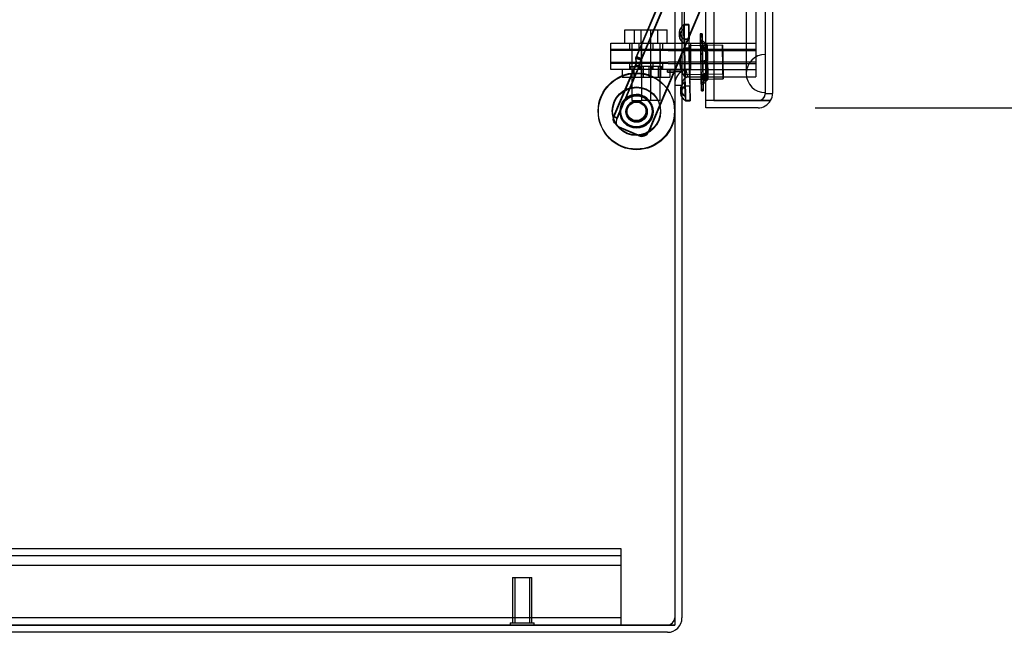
# Model space of a CAD drawing. Header units: inches. Extents: x 1 to 359, y -2 to 239.
# Tile 25 of 68: x 27 to 40, y 81 to 89. Entities that reach past the tile are written whole.
import ezdxf
from ezdxf.enums import TextEntityAlignment as Align
from ezdxf.lldxf.tags import DXFTag

# ---------------------------------------------------------------- set-up
doc = ezdxf.new("R2010")
doc.units = ezdxf.units.IN
doc.header["$MEASUREMENT"] = 0
for name, color, linetype in [('COM42890-3', 7, 'Continuous'), ('COM70098', 7, 'Continuous'), ('COM70220', 7, 'Continuous'), ('COM70739-9', 7, 'Continuous'), ('COM70839-3', 7, 'Continuous'), ('COM71195-6', 7, 'Continuous'), ('COM71299-6', 7, 'Continuous'), ('COM71300-6', 7, 'Continuous'), ('COM71301-6', 7, 'Continuous'), ('Default', 7, 'Continuous'), ('GSK87756', 7, 'Continuous'), ('NTS18147', 7, 'Continuous'), ('NTS86070', 7, 'Continuous'), ('ROL87452', 7, 'Continuous'), ('RVT17786', 7, 'Continuous'), ('SCC180005', 7, 'Continuous'), ('STD26258', 7, 'Continuous'), ('WAF25376', 7, 'Continuous'), ('WAM30038', 7, 'Continuous')]:
    doc.layers.add(name, color=color, linetype=linetype)
doc.styles.add('SEACAD_Times_New_Roman', font='times.ttf')
tags = doc.linetypes.add('HIDDEN2', pattern=[0.1875, 0.125, -0.0625]).pattern_tags.tags
tags[6:7] = [DXFTag(74, 4), DXFTag(75, 0), DXFTag(340, '0'), DXFTag(46, 0.0), DXFTag(50, 0.0), DXFTag(44, 0.0), DXFTag(45, 0.0)]
tags[4:5] = [DXFTag(74, 4), DXFTag(75, 0), DXFTag(340, '0'), DXFTag(46, 0.0), DXFTag(50, 0.0), DXFTag(44, 0.0), DXFTag(45, 0.0)]
doc.dimstyles.new('HAMMOND_(STH_-_300x200)', dxfattribs={"dimtxt": 1.5, "dimasz": 1.875, "dimexe": 0.75, "dimexo": 0.75, "dimgap": 0.375, "dimtad": 0, "dimtih": 1, "dimtoh": 1, "dimzin": 0, "dimdsep": 46, "dimtxsty": 'SEACAD_Times_New_Roman', "dimblk1": '_SE_FILLED', "dimblk2": '_SE_FILLED', "dimsah": 1, "dimcen": 0.75, "dimadec": 0, "dimazin": 0, "dimtfac": 0.8, "dimtofl": 0, "dimtmove": 0, "dimatfit": 3, "dimfxl": 1, "dimtolj": 1, "dimtzin": 0, "dimarcsym": 0})

# ---------------------------------------------------------------- blocks, each defined once
blk = doc.blocks.new('SE1')
at = {"layer": 'COM42890-3', "color": 7, "linetype": 'HIDDEN2'}
for p, q in [((35.013, 82.338), (12.638, 82.338)), ((35.013, 82.2), (35.013, 82.338)), ((35.013, 82.243), (12.638, 82.243)), ((35.013, 81.476), (35.013, 82.2)), ((35.013, 82.117), (12.638, 82.117)), ((35.013, 81.433), (12.638, 81.433)), ((35.013, 81.338), (35.013, 81.476))]:
    blk.add_line(p, q, dxfattribs=at)
at = {"layer": 'COM70098', "color": 7, "linetype": 'HIDDEN2'}
for p, q in [((34.876, 88.868), (34.876, 88.963)), ((34.876, 88.963), (35.626, 88.963)), ((35.119, 88.963), (35.119, 88.868)), ((35.244, 88.963), (35.244, 88.868)), ((35.432, 88.868), (35.432, 88.963)), ((35.557, 88.868), (35.557, 88.963)), ((35.626, 88.963), (36.775, 88.963)), ((35.918, 88.963), (35.918, 88.868)), ((35.626, 88.868), (34.876, 88.868)), ((35.626, 88.868), (36.775, 88.868)), ((34.876, 88.618), (34.876, 88.713)), ((34.876, 88.713), (35.626, 88.713)), ((35.119, 88.713), (35.119, 88.618)), ((35.244, 88.713), (35.244, 88.618)), ((35.432, 88.618), (35.432, 88.713)), ((35.557, 88.618), (35.557, 88.713)), ((36.775, 88.713), (35.626, 88.713)), ((35.918, 88.713), (35.918, 88.618)), ((35.626, 88.618), (34.876, 88.618)), ((35.903, 88.618), (35.626, 88.618))]:
    blk.add_line(p, q, dxfattribs=at)
at = {"layer": 'COM70220', "color": 7, "linetype": 'HIDDEN2'}
for p, q in [((36.65, 149.876), (36.65, 88.816)), ((36.896, 149.876), (36.896, 88.816)), ((36.898, 149.876), (36.898, 88.816)), ((36.899, 149.876), (36.899, 88.816)), ((36.65, 88.816), (36.65, 88.566)), ((36.896, 88.816), (36.896, 88.566)), ((36.898, 88.815), (36.896, 88.566)), ((36.898, 88.816), (36.898, 88.317)), ((36.899, 88.815), (36.898, 88.815)), ((36.899, 88.816), (36.899, 88.317)), ((36.896, 88.566), (36.898, 88.317)), ((36.898, 88.317), (36.899, 88.317))]:
    blk.add_line(p, q, dxfattribs=at)
blk.add_arc((36.9, 88.566), 0.25, 90, 270, dxfattribs=at)
at = {"layer": 'COM70739-9', "color": 7, "linetype": 'HIDDEN2'}
blk.add_line((35.838, 149.583), (35.838, 88.963), dxfattribs=at)
at = {"layer": 'COM70839-3', "color": 7, "linetype": 'HIDDEN2'}
for p, q in [((35.978, 90.603), (35.201, 88.774)), ((35.981, 90.596), (35.204, 88.767)), ((36.044, 90.575), (35.267, 88.746)), ((36.047, 90.568), (35.271, 88.739)), ((36.466, 90.396), (35.369, 87.811)), ((36.47, 90.388), (35.717, 88.615)), ((35.274, 88.761), (35.207, 88.789)), ((35.277, 88.753), (35.211, 88.781)), ((35.198, 88.684), (34.91, 88.006)), ((35.201, 88.676), (34.914, 87.998)), ((35.248, 88.657), (34.96, 87.978)), ((35.244, 88.664), (35.032, 88.164)), ((35.244, 88.664), (35.198, 88.684)), ((35.201, 88.774), (35.267, 88.746)), ((35.248, 88.657), (35.201, 88.676)), ((35.204, 88.767), (35.271, 88.739)), ((35.704, 88.585), (35.373, 87.803)), ((35.026, 88.15), (34.956, 87.986)), ((34.956, 87.986), (34.91, 88.006)), ((34.96, 87.978), (34.914, 87.998)), ((35.238, 87.758), (34.991, 87.863)), ((35.241, 87.75), (34.995, 87.855))]:
    blk.add_line(p, q, dxfattribs=at)
at = {"layer": 'COM70839-3', "color": 7, "linetype": 'Continuous'}
blk.add_line((35.717, 88.615), (35.704, 88.585), dxfattribs=at)
at = {"layer": 'COM70839-3', "color": 7, "linetype": 'HIDDEN2'}
blk.add_circle((35.213, 88.067), 0.129, dxfattribs=at)
for centre, radius, start, end in [((35.21, 88.075), 0.129, 14.0822, 229.7266), ((35.062, 87.931), 0.119, 152.2751, 195.3228), ((35.065, 87.923), 0.119, 152.2817, 195.3294), ((35.03, 87.955), 0.1, 213.5987, 247), ((35.034, 87.947), 0.1, 213.6052, 247.0066), ((35.277, 87.85), 0.1, 247, 337), ((35.28, 87.842), 0.1, 247.0066, 337.0066)]:
    blk.add_arc(centre, radius, start, end, dxfattribs=at)
for points, knots in [([(35.201, 88.774), (35.201, 88.774), (35.2, 88.773), (35.2, 88.77), (35.2, 88.767), (35.2, 88.762), (35.2, 88.756), (35.202, 88.747), (35.203, 88.735), (35.205, 88.722), (35.204, 88.71), (35.203, 88.7), (35.201, 88.692), (35.199, 88.687), (35.198, 88.684)], [0, 0, 0, 0, 0.040175, 0.080102, 0.158226, 0.23381, 0.30692, 0.445198, 0.573002, 0.690655, 0.799398, 0.868041, 0.934412, 1, 1, 1, 1]), ([(35.204, 88.767), (35.204, 88.766), (35.204, 88.765), (35.203, 88.763), (35.203, 88.759), (35.203, 88.755), (35.204, 88.748), (35.205, 88.739), (35.207, 88.727), (35.208, 88.714), (35.208, 88.703), (35.206, 88.693), (35.204, 88.684), (35.202, 88.679), (35.201, 88.676)], [0, 0, 0, 0, 0.040175, 0.080102, 0.158226, 0.23381, 0.30692, 0.445198, 0.573002, 0.690655, 0.799398, 0.868041, 0.934412, 1, 1, 1, 1]), ([(35.267, 88.746), (35.267, 88.746), (35.267, 88.745), (35.267, 88.745), (35.267, 88.745), (35.267, 88.745), (35.267, 88.745), (35.266, 88.744), (35.266, 88.743), (35.266, 88.742), (35.265, 88.74), (35.264, 88.737), (35.264, 88.734), (35.262, 88.725), (35.26, 88.718), (35.256, 88.696), (35.251, 88.68), (35.244, 88.664)], [0, 0, 0, 0, 0.015625, 0.015625, 0.023438, 0.023438, 0.03125, 0.03125, 0.0625, 0.0625, 0.125, 0.125, 0.25, 0.25, 0.5, 0.5, 1, 1, 1, 1]), ([(35.271, 88.739), (35.271, 88.738), (35.27, 88.738), (35.27, 88.737), (35.27, 88.737), (35.27, 88.737), (35.27, 88.737), (35.27, 88.736), (35.27, 88.736), (35.269, 88.734), (35.269, 88.733), (35.268, 88.729), (35.267, 88.726), (35.265, 88.717), (35.264, 88.71), (35.259, 88.688), (35.254, 88.672), (35.248, 88.657)], [0, 0, 0, 0, 0.015625, 0.015625, 0.023438, 0.023438, 0.03125, 0.03125, 0.0625, 0.0625, 0.125, 0.125, 0.25, 0.25, 0.5, 0.5, 1, 1, 1, 1]), ([(34.95, 87.892), (34.95, 87.892), (34.949, 87.893), (34.948, 87.894), (34.948, 87.894), (34.947, 87.895), (34.947, 87.895), (34.946, 87.896), (34.945, 87.897), (34.941, 87.901), (34.939, 87.903), (34.932, 87.91), (34.929, 87.915), (34.918, 87.929), (34.914, 87.938), (34.908, 87.957), (34.907, 87.965), (34.908, 87.978), (34.909, 87.983), (34.91, 87.987), (34.91, 87.988), (34.911, 87.99), (34.911, 87.99), (34.911, 87.991), (34.911, 87.992), (34.912, 87.994), (34.913, 87.995), (34.914, 87.998)], [0, 0, 0, 0, 0.015625, 0.015625, 0.023438, 0.023438, 0.03125, 0.03125, 0.0625, 0.0625, 0.125, 0.125, 0.25, 0.25, 0.5, 0.5, 0.75, 0.75, 0.875, 0.875, 0.90625, 0.90625, 0.921875, 0.921875, 0.9375, 0.9375, 1, 1, 1, 1])]:
    blk.add_open_spline(points, degree=3, knots=knots, dxfattribs=at)
at = {"layer": 'COM71195-6', "color": 7, "linetype": 'Continuous'}
for p, q in [((36.225, 150.553), (36.225, 88.211)), ((36.995, 150.458), (36.995, 88.306)), ((36.12, 88.211), (36.12, 88.46)), ((36.12, 88.116), (36.12, 88.211)), ((36.805, 88.211), (36.12, 88.211)), ((36.225, 88.211), (36.12, 88.211)), ((36.225, 88.211), (36.805, 88.211)), ((36.805, 88.211), (36.97, 88.211)), ((36.97, 88.211), (36.805, 88.211)), ((36.805, 88.116), (36.12, 88.116))]:
    blk.add_line(p, q, dxfattribs=at)
at = {"layer": 'COM71195-6', "color": 7, "linetype": 'HIDDEN2'}
for p, q in [((36.9, 150.458), (36.9, 88.306)), ((36.12, 88.46), (36.12, 150.023)), ((36.9, 88.306), (36.995, 88.306))]:
    blk.add_line(p, q, dxfattribs=at)
blk.add_arc((36.805, 88.306), 0.095, 270, 0, dxfattribs=at)
at = {"layer": 'COM71195-6', "color": 7, "linetype": 'Continuous'}
for start, end in [(330, 0), (270, 330)]:
    blk.add_arc((36.805, 88.306), 0.19, start, end, dxfattribs=at)
at = {"layer": 'COM71195-6', "color": 7, "linetype": 'HIDDEN2'}
blk.add_ellipse((36.805, 88.306), major_axis=(-0.095, 0), ratio=0.999171, start_param=1.570796, end_param=3.141593, dxfattribs=at)
at = {"layer": 'COM71195-6', "color": 7, "linetype": 'Continuous'}
blk.add_ellipse((36.805, 88.306), major_axis=(-0.19, 0), ratio=0.999171, start_param=2.617994, end_param=3.141593, dxfattribs=at)
at = {"layer": 'COM71299-6', "color": 7, "linetype": 'Continuous'}
for p, q in [((35.713, 88.588), (35.713, 88.585)), ((35.808, 88.588), (35.713, 88.588)), ((35.808, 88.588), (35.808, 81.433)), ((35.903, 88.523), (36.225, 88.523)), ((35.618, 81.243), (11.843, 81.243))]:
    blk.add_line(p, q, dxfattribs=at)
at = {"layer": 'COM71299-6', "color": 7, "linetype": 'HIDDEN2'}
for p, q in [((35.884, 88.521), (35.864, 88.614)), ((35.903, 88.618), (36.775, 88.618)), ((36.225, 88.523), (36.775, 88.523)), ((36.775, 88.615), (36.775, 88.523)), ((35.713, 88.413), (35.808, 88.413)), ((35.618, 81.338), (11.843, 81.338))]:
    blk.add_line(p, q, dxfattribs=at)
for centre, radius, start, end in [((35.903, 88.428), 0.19, 122.6369, 180), ((35.903, 88.428), 0.19, 90, 99.3048), ((35.618, 81.433), 0.095, 270, 0)]:
    blk.add_arc(centre, radius, start, end, dxfattribs=at)
at = {"layer": 'COM71299-6', "color": 7, "linetype": 'Continuous'}
for centre, radius, start, end in [((35.903, 88.428), 0.19, 99.3048, 122.6369), ((35.903, 88.428), 0.095, 90, 180), ((35.618, 81.433), 0.19, 270, 0)]:
    blk.add_arc(centre, radius, start, end, dxfattribs=at)
at = {"layer": 'COM71300-6', "color": 7, "linetype": 'HIDDEN2'}
for p, q in [((35.713, 149.93), (35.713, 88.615)), ((36.775, 149.93), (36.775, 88.615)), ((36.775, 88.615), (36.225, 88.615))]:
    blk.add_line(p, q, dxfattribs=at)
at = {"layer": 'COM71300-6', "color": 7, "linetype": 'Continuous'}
for p, q in [((35.808, 149.93), (35.808, 88.615)), ((35.618, 88.585), (35.618, 88.615)), ((35.618, 88.615), (35.808, 88.615)), ((35.618, 88.585), (35.713, 88.585)), ((35.713, 88.585), (35.713, 81.335)), ((35.903, 88.615), (35.808, 88.615)), ((36.225, 88.615), (35.903, 88.615)), ((11.938, 81.335), (35.713, 81.335))]:
    blk.add_line(p, q, dxfattribs=at)
at = {"layer": 'COM71301-6', "color": 7, "linetype": 'HIDDEN2'}
for p, q in [((35.618, 88.618), (35.618, 88.615)), ((35.618, 88.588), (35.706, 88.588)), ((35.713, 81.338), (35.618, 81.338))]:
    blk.add_line(p, q, dxfattribs=at)
at = {"layer": 'COM71301-6', "color": 7, "linetype": 'Continuous'}
blk.add_line((35.706, 88.588), (35.713, 88.588), dxfattribs=at)
at = {"layer": 'GSK87756', "color": 7, "linetype": 'HIDDEN2'}
for p, q in [((34.876, 88.696), (34.876, 88.884)), ((34.876, 88.884), (35.626, 88.884)), ((35.15, 88.884), (35.15, 88.696)), ((35.275, 88.884), (35.275, 88.696)), ((35.4, 88.696), (35.4, 88.884)), ((35.525, 88.696), (35.525, 88.884)), ((35.626, 88.884), (36.775, 88.884)), ((35.918, 88.884), (35.918, 88.696)), ((35.626, 88.696), (34.876, 88.696)), ((35.626, 88.696), (36.775, 88.696))]:
    blk.add_line(p, q, dxfattribs=at)
at = {"layer": 'NTS18147', "color": 7, "linetype": 'HIDDEN2'}
for p, q in [((35.896, 89.21), (35.833, 89.208)), ((35.896, 89.205), (35.833, 89.204)), ((35.833, 89.204), (35.896, 89.205)), ((35.834, 89.149), (35.833, 89.204)), ((35.834, 89.149), (35.833, 89.204)), ((35.896, 89.205), (35.901, 89.016)), ((35.898, 89.016), (35.896, 89.205)), ((35.772, 89.107), (35.773, 89.053)), ((35.774, 89.109), (35.775, 89.054)), ((35.836, 88.96), (35.834, 89.149)), ((35.834, 89.149), (35.839, 88.96)), ((35.898, 89.016), (35.835, 89.015)), ((35.836, 88.96), (35.835, 89.015)), ((35.838, 89.015), (35.901, 89.016)), ((35.839, 88.96), (35.838, 89.015)), ((36.339, 88.938), (35.901, 88.93)), ((35.837, 88.897), (35.9, 88.898)), ((35.838, 88.897), (35.837, 88.897)), ((35.845, 88.52), (35.838, 88.897)), ((36.34, 88.875), (35.84, 88.865)), ((35.904, 88.898), (35.841, 88.897)), ((35.841, 88.897), (35.848, 88.52)), ((35.841, 88.897), (35.841, 88.897)), ((35.908, 88.523), (35.9, 88.898)), ((35.904, 88.898), (35.911, 88.521)), ((35.846, 88.552), (36.346, 88.562)), ((35.881, 88.52), (35.845, 88.52)), ((35.845, 88.52), (35.845, 88.52)), ((35.851, 88.268), (35.846, 88.456)), ((35.846, 88.456), (35.847, 88.402)), ((35.848, 88.52), (35.911, 88.521)), ((35.848, 88.52), (35.848, 88.52)), ((35.849, 88.456), (35.852, 88.268)), ((35.849, 88.456), (35.85, 88.402)), ((35.913, 88.403), (35.85, 88.402)), ((36.059, 88.493), (36.148, 88.494)), ((36.225, 88.496), (36.348, 88.498)), ((35.787, 88.362), (35.788, 88.307)), ((35.788, 88.36), (35.79, 88.306)), ((35.851, 88.268), (35.852, 88.213)), ((35.852, 88.268), (35.853, 88.213)), ((35.853, 88.213), (35.916, 88.214))]:
    blk.add_line(p, q, dxfattribs=at)
at = {"layer": 'NTS18147', "color": 7, "linetype": 'Continuous'}
for p, q in [((35.908, 88.521), (35.908, 88.523)), ((35.847, 88.402), (35.91, 88.403)), ((35.908, 88.521), (35.881, 88.52)), ((35.91, 88.49), (36.059, 88.493)), ((35.915, 88.214), (35.91, 88.403)), ((35.913, 88.403), (35.916, 88.214)), ((36.148, 88.494), (36.225, 88.496)), ((35.915, 88.214), (35.852, 88.213)), ((35.853, 88.209), (35.916, 88.21))]:
    blk.add_line(p, q, dxfattribs=at)
at = {"layer": 'NTS18147', "color": 7, "linetype": 'HIDDEN2'}
for centre, start, end in [((36.098, 88.713), 144.7648, 217.4968), ((36.097, 88.713), 144.7648, 197.9271), ((36.101, 88.714), 144.7648, 217.4968), ((36.101, 88.714), 144.7648, 217.4968), ((36.097, 88.713), 202.8467, 217.4968)]:
    blk.add_arc(centre, 0.318, start, end, dxfattribs=at)
at = {"layer": 'NTS18147', "color": 7, "linetype": 'Continuous'}
blk.add_arc((36.097, 88.713), 0.318, 197.9271, 202.8467, dxfattribs=at)
at = {"layer": 'NTS18147', "color": 7, "linetype": 'HIDDEN2'}
for centre, major_axis, ratio, start_param, end_param in [((36.09, 89.114), (0.318, 0.007), 0.500004, 2.502372, 3.771791), ((36.092, 89.114), (0.318, 0.006), 0.499988, 2.511394, 3.780813), ((35.843, 88.708), (0.01, -0.5), 0.003907, 3.005123, 3.27808), ((35.906, 88.71), (0.01, -0.5), 0.003907, 3.005123, 3.27808), ((36.091, 89.06), (0.318, 0.007), 0.500004, 2.502372, 3.771791), ((36.093, 89.06), (0.318, 0.006), 0.499988, 2.511394, 3.780813), ((35.843, 88.708), (-0.01, 0.5), 0.003907, 0.910728, 1.183685), ((35.843, 88.708), (-0.01, 0.5), 0.003907, -1.183667, -0.91071), ((35.906, 88.71), (-0.01, 0.5), 0.003907, 0.910728, 1.183685), ((35.906, 88.71), (-0.01, 0.5), 0.003907, -1.183667, -0.91071), ((35.906, 88.71), (0.004, -0.22), 0.003907, 0.000009, 5.726146), ((36.107, 88.367), (0.318, 0.007), 0.500004, 2.502372, 3.771791), ((36.105, 88.367), (0.318, 0.006), 0.499988, 2.762851, 3.780813), ((36.108, 88.313), (0.318, 0.007), 0.500004, 2.502372, 3.771791), ((35.843, 88.708), (0.01, -0.5), 0.003907, -1.183667, -1.147305), ((35.843, 88.708), (0.01, -0.5), 0.003907, 0.910728, 1.183685), ((35.906, 88.71), (0.01, -0.5), 0.003907, 1.115198, 1.183685), ((36.106, 88.313), (0.318, 0.006), 0.499988, 2.771228, 3.494476), ((35.843, 88.708), (-0.01, 0.5), 0.003907, 3.141593, 3.27808)]:
    blk.add_ellipse(centre, major_axis=major_axis, ratio=ratio, start_param=start_param, end_param=end_param, dxfattribs=at)
for centre, major_axis in [((36.343, 88.718), (0.004, -0.22)), ((35.843, 88.708), (0.003, -0.156)), ((36.343, 88.718), (0.003, -0.156))]:
    blk.add_ellipse(centre, major_axis=major_axis, ratio=0.003907, dxfattribs=at)
at = {"layer": 'NTS18147', "color": 7, "linetype": 'Continuous'}
for centre, major_axis, ratio, start_param, end_param in [((35.906, 88.71), (0.004, -0.22), 0.003907, 5.726146, 6.283185), ((36.105, 88.367), (0.318, 0.006), 0.499988, -3.771791, -3.520334), ((36.106, 88.313), (0.318, 0.006), 0.499988, -3.771791, -3.511958), ((35.843, 88.708), (0.01, -0.5), 0.003907, -1.147305, -0.91071), ((35.906, 88.71), (0.01, -0.5), 0.003907, -1.183667, -0.91071), ((35.906, 88.71), (0.01, -0.5), 0.003907, 0.910728, 1.115198), ((36.106, 88.313), (0.318, 0.006), 0.499988, 3.494476, 3.780813), ((35.843, 88.708), (-0.01, 0.5), 0.003907, 3.005123, 3.141593), ((35.906, 88.71), (-0.01, 0.5), 0.003907, 3.005123, 3.27808)]:
    blk.add_ellipse(centre, major_axis=major_axis, ratio=ratio, start_param=start_param, end_param=end_param, dxfattribs=at)
at = {"layer": 'NTS86070', "color": 7, "linetype": 'HIDDEN2'}
for p, q in [((35.139, 88.658), (35.264, 88.658)), ((35.15, 88.658), (35.15, 88.518)), ((35.175, 88.658), (35.175, 88.518)), ((35.537, 88.658), (35.264, 88.658)), ((35.275, 88.658), (35.275, 88.518)), ((35.3, 88.658), (35.3, 88.518)), ((35.376, 88.518), (35.376, 88.658)), ((35.4, 88.658), (35.4, 88.518)), ((35.501, 88.518), (35.501, 88.658)), ((35.525, 88.658), (35.525, 88.518)), ((35.025, 88.618), (35.025, 88.518)), ((35.129, 88.648), (35.129, 88.618)), ((35.15, 88.618), (35.15, 88.518)), ((35.254, 88.648), (35.254, 88.618)), ((35.422, 88.618), (35.422, 88.648)), ((35.525, 88.618), (35.525, 88.518)), ((35.547, 88.618), (35.547, 88.648)), ((35.65, 88.618), (35.65, 88.518)), ((35.025, 88.518), (35.152, 88.518)), ((35.15, 88.518), (35.65, 88.518))]:
    blk.add_line(p, q, dxfattribs=at)
for centre, start, end in [((35.139, 88.648), 90, 180), ((35.264, 88.648), 90, 180), ((35.412, 88.648), 0, 90), ((35.537, 88.648), 0, 90)]:
    blk.add_arc(centre, 0.01, start, end, dxfattribs=at)
at = {"layer": 'ROL87452', "color": 7, "linetype": 'HIDDEN2'}
for centre, radius in [((35.21, 88.075), 0.5), ((35.213, 88.067), 0.5), ((35.21, 88.075), 0.206), ((35.213, 88.067), 0.206)]:
    blk.add_circle(centre, radius, dxfattribs=at)
at = {"layer": 'RVT17786', "color": 7, "linetype": 'HIDDEN2'}
for centre, radius in [((35.213, 88.067), 0.217), ((35.21, 88.075), 0.125), ((35.213, 88.067), 0.125)]:
    blk.add_circle(centre, radius, dxfattribs=at)
for start, end in [(40.932, 200.4189), (209.503, 0), (0, 3.3232)]:
    blk.add_arc((35.21, 88.075), 0.217, start, end, dxfattribs=at)
at = {"layer": 'SCC180005', "color": 7, "linetype": 'HIDDEN2'}
for p, q in [((35.059, 89.137), (35.184, 89.137)), ((35.059, 88.963), (35.059, 89.137)), ((35.184, 89.137), (35.4, 89.137)), ((35.184, 88.963), (35.184, 89.137)), ((35.275, 88.963), (35.275, 89.137)), ((35.4, 89.137), (35.616, 89.137)), ((35.4, 88.963), (35.4, 89.137)), ((35.491, 88.963), (35.491, 89.137)), ((35.616, 88.963), (35.616, 89.137)), ((35.152, 88.963), (35.152, 88.213)), ((35.277, 88.963), (35.277, 88.213)), ((35.398, 88.213), (35.398, 88.963)), ((35.523, 88.213), (35.523, 88.963)), ((35.152, 88.213), (35.277, 88.213)), ((35.523, 88.213), (35.277, 88.213))]:
    blk.add_line(p, q, dxfattribs=at)
at = {"layer": 'STD26258', "color": 7, "linetype": 'HIDDEN2'}
for p, q in [((33.588, 81.963), (33.838, 81.963)), ((33.588, 81.963), (33.588, 81.369)), ((33.619, 81.963), (33.619, 81.369)), ((33.808, 81.963), (33.808, 81.369)), ((33.838, 81.369), (33.838, 81.963)), ((33.557, 81.369), (33.87, 81.369)), ((33.557, 81.369), (33.557, 81.338)), ((33.87, 81.338), (33.87, 81.369))]:
    blk.add_line(p, q, dxfattribs=at)
at = {"layer": 'WAF25376', "color": 7, "linetype": 'HIDDEN2'}
for centre, radius in [((35.21, 88.075), 0.315), ((35.213, 88.067), 0.315), ((35.213, 88.067), 0.14)]:
    blk.add_circle(centre, radius, dxfattribs=at)
for start, end in [(209.5874, 0), (0, 22.9838)]:
    blk.add_arc((35.21, 88.075), 0.14, start, end, dxfattribs=at)
at = {"layer": 'WAM30038', "color": 7, "linetype": 'HIDDEN2'}
for p, q in [((36.072, 89.088), (36.048, 89.088)), ((36.074, 88.999), (36.05, 88.998)), ((36.05, 88.987), (36.057, 88.981)), ((36.057, 88.981), (36.05, 88.987)), ((36.08, 88.92), (36.051, 88.92)), ((36.051, 88.918), (36.058, 88.915)), ((36.082, 88.92), (36.052, 88.92)), ((36.059, 88.915), (36.052, 88.918)), ((36.058, 88.915), (36.124, 88.875)), ((36.125, 88.875), (36.059, 88.915)), ((36.14, 88.888), (36.094, 88.915)), ((36.096, 88.916), (36.141, 88.888)), ((36.139, 88.943), (36.124, 88.924)), ((36.124, 88.924), (36.139, 88.943)), ((36.058, 88.89), (36.051, 88.895)), ((36.053, 88.895), (36.06, 88.89)), ((36.124, 88.85), (36.058, 88.89)), ((36.06, 88.89), (36.126, 88.85)), ((36.095, 88.891), (36.14, 88.863)), ((36.141, 88.863), (36.096, 88.891)), ((36.124, 88.875), (36.14, 88.888)), ((36.14, 88.863), (36.124, 88.85)), ((36.141, 88.888), (36.125, 88.875)), ((36.126, 88.85), (36.141, 88.863)), ((36.054, 88.729), (36.061, 88.73)), ((36.062, 88.695), (36.055, 88.696)), ((36.063, 88.73), (36.057, 88.729)), ((36.057, 88.696), (36.064, 88.695)), ((36.061, 88.73), (36.127, 88.732)), ((36.097, 88.731), (36.061, 88.73)), ((36.127, 88.697), (36.062, 88.695)), ((36.098, 88.696), (36.062, 88.695)), ((36.128, 88.732), (36.063, 88.73)), ((36.1, 88.731), (36.063, 88.73)), ((36.064, 88.695), (36.129, 88.697)), ((36.1, 88.696), (36.064, 88.695)), ((36.142, 88.732), (36.097, 88.731)), ((36.098, 88.696), (36.143, 88.697)), ((36.1, 88.731), (36.144, 88.732)), ((36.145, 88.697), (36.1, 88.696)), ((36.127, 88.732), (36.142, 88.732)), ((36.143, 88.697), (36.127, 88.697)), ((36.144, 88.732), (36.128, 88.732)), ((36.129, 88.697), (36.145, 88.697)), ((36.059, 88.53), (36.065, 88.535)), ((36.067, 88.535), (36.06, 88.53)), ((36.065, 88.535), (36.13, 88.578)), ((36.13, 88.553), (36.066, 88.511)), ((36.131, 88.578), (36.067, 88.535)), ((36.067, 88.511), (36.131, 88.553)), ((36.146, 88.565), (36.102, 88.536)), ((36.103, 88.536), (36.147, 88.565)), ((36.148, 88.541), (36.103, 88.511)), ((36.12, 88.523), (36.147, 88.541)), ((36.13, 88.578), (36.146, 88.565)), ((36.147, 88.541), (36.13, 88.553)), ((36.147, 88.565), (36.131, 88.578)), ((36.131, 88.553), (36.148, 88.541)), ((36.066, 88.511), (36.059, 88.507)), ((36.059, 88.505), (36.089, 88.506)), ((36.061, 88.507), (36.067, 88.511)), ((36.061, 88.505), (36.09, 88.506)), ((36.061, 88.438), (36.068, 88.445)), ((36.068, 88.445), (36.061, 88.438)), ((36.061, 88.427), (36.085, 88.427)), ((36.148, 88.486), (36.132, 88.504)), ((36.132, 88.504), (36.148, 88.486))]:
    blk.add_line(p, q, dxfattribs=at)
at = {"layer": 'WAM30038', "color": 7, "linetype": 'Continuous'}
for p, q in [((36.102, 88.511), (36.12, 88.523)), ((36.063, 88.338), (36.087, 88.338))]:
    blk.add_line(p, q, dxfattribs=at)
at = {"layer": 'WAM30038', "color": 7, "linetype": 'HIDDEN2'}
for centre, radius, start, end in [((36.754, 89.752), 1.015, 227.9242, 229.3869), ((36.543, 89.508), 0.692, 227.382, 229.5182), ((36.097, 88.713), 0.0182, 88.202, 179.0112), ((36.097, 88.714), 0.0181, 183.007, 274.3041), ((36.099, 88.714), 0.0181, 183.0223, 273.8779), ((36.84, 87.654), 1.081, 132.9198, 134.2934)]:
    blk.add_arc(centre, radius, start, end, dxfattribs=at)
at = {"layer": 'WAM30038', "color": 7, "linetype": 'Continuous'}
blk.add_arc((36.59, 87.92), 0.716, 132.7785, 134.8436, dxfattribs=at)
at = {"layer": 'WAM30038', "color": 7, "linetype": 'HIDDEN2'}
for centre, major_axis, start_param, end_param in [((36.056, 88.713), (-0.007, 0.375), 0, 2.10114), ((36.056, 88.713), (-0.007, 0.375), 3.141593, 6.283185), ((36.08, 88.713), (-0.007, 0.375), 0, 2.102605), ((36.08, 88.713), (-0.007, 0.375), 3.8203, 6.283185), ((36.05, 88.981), (0.0003, -0.0175), 1.935148, 4.348055), ((36.056, 88.713), (-0.005, 0.275), -0.725895, -0.059485), ((36.056, 88.713), (-0.005, 0.275), 0.059503, 0.725913), ((36.051, 88.902), (0.0003, -0.0175), 2.720546, 5.133454), ((36.053, 88.902), (0.0003, -0.0175), 1.14975, 3.562657), ((36.08, 88.713), (0.006, -0.286), 2.356204, 3.141602), ((36.08, 88.713), (-0.006, 0.286), 0.000009, 0.785407), ((36.08, 88.713), (-0.006, 0.286), 0.785407, 1.570805), ((36.08, 88.713), (-0.006, 0.286), 4.712398, 5.497796), ((36.128, 88.714), (-0.004, 0.211), 0.083043, 0.702374), ((36.128, 88.714), (-0.004, 0.211), -0.702355, -0.083025), ((36.144, 88.714), (-0.005, 0.229), -0.708874, -0.076505), ((36.144, 88.714), (-0.005, 0.229), 0.076524, 0.708893), ((36.056, 88.713), (-0.005, 0.275), 0.844902, 1.511311), ((36.056, 88.713), (-0.005, 0.275), -1.511293, -0.844883), ((36.128, 88.714), (-0.004, 0.211), 0.868441, 1.487772), ((36.128, 88.714), (-0.004, 0.211), -1.487753, -0.868423), ((36.144, 88.714), (-0.005, 0.229), 0.861922, 1.494291), ((36.144, 88.714), (-0.005, 0.229), -1.494273, -0.861904), ((36.055, 88.713), (-0.0003, 0.0175), 0.364352, 2.777259), ((36.056, 88.713), (0.005, -0.275), -1.511293, -0.844883), ((36.057, 88.713), (0.0003, -0.0175), 0.364352, 2.777259), ((36.056, 88.713), (0.005, -0.275), 0.844902, 1.511311), ((36.08, 88.713), (0.006, -0.286), 4.712398, 5.440475), ((36.08, 88.713), (0.006, -0.286), 0.785407, 1.570805), ((36.128, 88.714), (0.004, -0.211), -1.487753, -0.868423), ((36.128, 88.714), (0.004, -0.211), 0.868441, 1.487772), ((36.144, 88.714), (0.005, -0.229), -1.494273, -0.861904), ((36.144, 88.714), (0.005, -0.229), 0.861922, 1.494291), ((36.059, 88.523), (-0.0003, 0.0175), 1.14975, 3.562657), ((36.06, 88.523), (-0.0003, 0.0175), 2.720546, 5.133454), ((36.128, 88.714), (0.004, -0.211), -0.702355, -0.083025), ((36.128, 88.714), (0.004, -0.211), 0.083043, 0.702374), ((36.144, 88.714), (0.005, -0.229), -0.708874, -0.580483), ((36.144, 88.714), (0.005, -0.229), 0.280347, 0.708893), ((36.056, 88.713), (0.005, -0.275), -0.725895, -0.059485), ((36.056, 88.713), (0.005, -0.275), 0.059503, 0.725913), ((36.061, 88.444), (-0.0003, 0.0175), 1.935148, 4.348055), ((36.08, 88.713), (0.006, -0.286), 0.000009, 0.785407)]:
    blk.add_ellipse(centre, major_axis=major_axis, ratio=0.003907, start_param=start_param, end_param=end_param, dxfattribs=at)
at = {"layer": 'WAM30038', "color": 7, "linetype": 'Continuous'}
for centre, major_axis, start_param, end_param in [((36.056, 88.713), (-0.007, 0.375), 2.10114, 3.141593), ((36.08, 88.713), (-0.007, 0.375), 2.102605, 3.8203), ((36.08, 88.713), (0.006, -0.286), -0.842711, -0.785389), ((36.144, 88.714), (0.005, -0.229), -0.580483, -0.076505), ((36.08, 88.713), (-0.006, 0.286), 2.356204, 3.141602), ((36.144, 88.714), (0.005, -0.229), 0.076524, 0.280347)]:
    blk.add_ellipse(centre, major_axis=major_axis, ratio=0.003907, start_param=start_param, end_param=end_param, dxfattribs=at)
at = {"layer": 'WAM30038', "color": 7, "linetype": 'HIDDEN2'}
for points, knots in [([(36.124, 88.924), (36.103, 88.942), (36.083, 88.959), (36.062, 88.977), (36.061, 88.978), (36.059, 88.98), (36.057, 88.981)], [0, 0, 0, 0, 0.926871, 0.926871, 0.926871, 1, 1, 1, 1]), ([(36.094, 88.915), (36.092, 88.917), (36.09, 88.918), (36.086, 88.92), (36.084, 88.92), (36.08, 88.92), (36.078, 88.92), (36.076, 88.919), (36.075, 88.917), (36.075, 88.915)], [0, 0, 0, 0, 0.25, 0.25, 0.5, 0.5, 0.75, 0.75, 1, 1, 1, 1]), ([(36.075, 88.915), (36.075, 88.913), (36.076, 88.911), (36.078, 88.906), (36.08, 88.903), (36.086, 88.897), (36.09, 88.893), (36.095, 88.891)], [0, 0, 0, 0, 0.25, 0.25, 0.5, 0.5, 1, 1, 1, 1]), ([(36.077, 88.915), (36.077, 88.917), (36.077, 88.919), (36.08, 88.92), (36.081, 88.92), (36.087, 88.92), (36.091, 88.918), (36.096, 88.916)], [0, 0, 0, 0, 0.25, 0.25, 0.5, 0.5, 1, 1, 1, 1]), ([(36.096, 88.891), (36.094, 88.892), (36.092, 88.894), (36.088, 88.897), (36.086, 88.899), (36.082, 88.903), (36.08, 88.906), (36.077, 88.911), (36.077, 88.913), (36.077, 88.915)], [0, 0, 0, 0, 0.25, 0.25, 0.5, 0.5, 0.75, 0.75, 1, 1, 1, 1]), ([(36.093, 88.982), (36.096, 88.98), (36.098, 88.978), (36.1, 88.976), (36.113, 88.965), (36.126, 88.954), (36.139, 88.943)], [0, 0, 0, 0, 0.141448, 0.141448, 0.141448, 1, 1, 1, 1]), ([(36.085, 88.511), (36.085, 88.513), (36.085, 88.516), (36.088, 88.521), (36.089, 88.523), (36.095, 88.53), (36.099, 88.533), (36.103, 88.536)], [0, 0, 0, 0, 0.25, 0.25, 0.5, 0.5, 1, 1, 1, 1]), ([(36.102, 88.536), (36.099, 88.535), (36.097, 88.533), (36.093, 88.53), (36.091, 88.527), (36.089, 88.525), (36.088, 88.524), (36.088, 88.523)], [0, 0, 0, 0, 0.25, 0.25, 0.5, 0.5, 0.5836428, 0.5836428, 0.5836428, 0.5836428]), ([(36.068, 88.445), (36.069, 88.446), (36.071, 88.447), (36.073, 88.449), (36.092, 88.467), (36.112, 88.485), (36.132, 88.504)], [0, 0, 0, 0, 0.073129, 0.073129, 0.073129, 1, 1, 1, 1]), ([(36.103, 88.511), (36.101, 88.51), (36.099, 88.509), (36.095, 88.507), (36.093, 88.506), (36.09, 88.506), (36.088, 88.506), (36.085, 88.508), (36.085, 88.509), (36.085, 88.511)], [0, 0, 0, 0, 0.25, 0.25, 0.5, 0.5, 0.75, 0.75, 1, 1, 1, 1])]:
    blk.add_open_spline(points, degree=3, knots=knots, dxfattribs=at)
at = {"layer": 'WAM30038', "color": 7, "linetype": 'Continuous'}
for points, knots in [([(36.088, 88.523), (36.087, 88.521), (36.086, 88.52), (36.084, 88.516), (36.083, 88.513), (36.083, 88.511)], [0.5836428, 0.5836428, 0.5836428, 0.5836428, 0.75, 0.75, 1, 1, 1, 1]), ([(36.083, 88.511), (36.083, 88.509), (36.084, 88.508), (36.086, 88.506), (36.088, 88.506), (36.094, 88.507), (36.098, 88.509), (36.102, 88.511)], [0, 0, 0, 0, 0.25, 0.25, 0.5, 0.5, 1, 1, 1, 1]), ([(36.148, 88.486), (36.136, 88.474), (36.123, 88.463), (36.11, 88.451), (36.108, 88.449), (36.106, 88.447), (36.104, 88.445)], [0, 0, 0, 0, 0.858552, 0.858552, 0.858552, 1, 1, 1, 1])]:
    blk.add_open_spline(points, degree=3, knots=knots, dxfattribs=at)
blk = doc.blocks.new('DMBLK52')
at = {"layer": 'Default', "linetype": 'Continuous', "transparency": 16777216}
for points in [[(48.451, 148.773), (48.139, 150.648), (47.826, 148.773)], [(48.451, 89.991), (47.826, 89.991), (48.139, 88.116)]]:
    blk.add_hatch(color=7, dxfattribs=at).paths.add_polyline_path(points)
at = {"layer": 'Default', "color": 7, "linetype": 'Continuous', "transparency": 16777216}
for p, q in [((37.213, 150.648), (48.889, 150.648)), ((48.139, 150.648), (48.139, 120.657)), ((48.139, 115.857), (48.139, 88.116)), ((37.555, 88.116), (48.889, 88.116))]:
    blk.add_line(p, q, dxfattribs=at)
at = {"layer": 'Default', "color": 7, "linetype": 'Continuous', "transparency": 16777216, "style": 'SEACAD_Times_New_Roman'}
for s, p in [('62.53', (45.579, 120.132)), ('OPENNING', (42.469, 117.882))]:
    blk.add_text(s, height=1.5, dxfattribs=at).set_placement(p, align=Align.TOP_LEFT)
blk = doc.blocks.new('_SE_FILLED')
at = {"color": 0}
blk.add_line((0, 0), (-1, 0), dxfattribs=at)
blk.add_solid([(0, 0), (-1, -0.1665), (-1, 0.1665), (0, 0)], dxfattribs=at)

msp = doc.modelspace()

# ---------------------------------------------------------------- block references
at = {"layer": 'Default'}
msp.add_blockref('SE1', (0, 0), dxfattribs=at)

# ---------------------------------------------------------------- dimensions: what is measured, and where the dimension line sits
at = {"layer": 'Default', "color": 7, "linetype": 'Continuous'}
dim = msp.add_linear_dim(base=(48.139, 88.116), p1=(36.463, 150.648), p2=(36.12, 88.116), angle=90, text='\\A1;<>\\POPENNING', dimstyle='HAMMOND_(STH_-_300x200)', dxfattribs=at)
dim.commit()
dim.dimension.update_dxf_attribs({"geometry": 'DMBLK52', "text_midpoint": (48.139, 119.382), "dimtype": 160})

doc.saveas('drawing.dxf')
